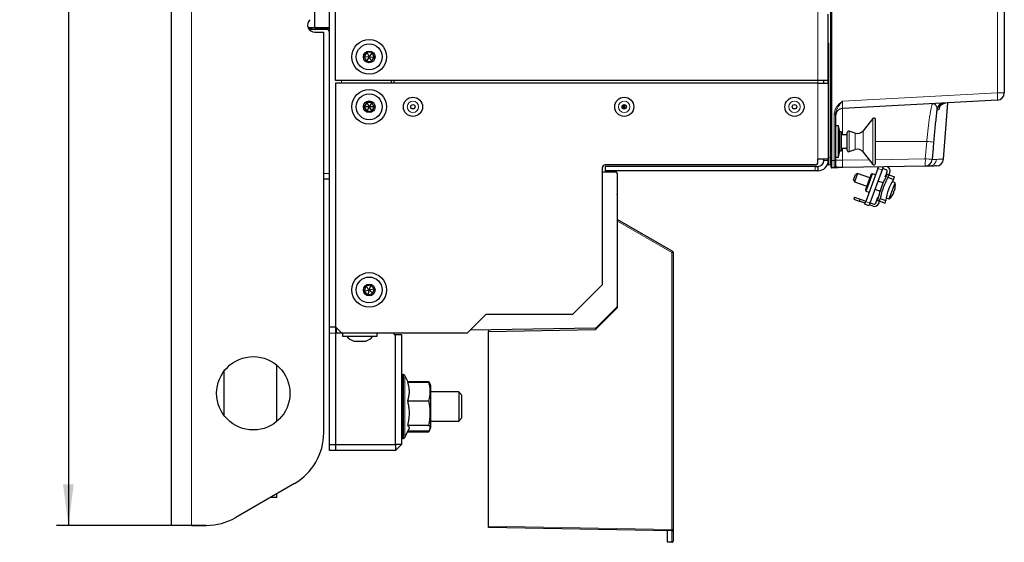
# Paper-space layout 'Blatt3' of a CAD drawing. Header units: millimetres. Extents: x 5 to 418, y 2 to 292.
# Tile 49 of 55: x 168 to 252, y 99 to 144. Entities that reach past the tile are written whole.
import ezdxf

# ---------------------------------------------------------------- set-up
doc = ezdxf.new("R2010")
doc.units = ezdxf.units.MM
doc.layers.add('SLD-0', color=7, linetype='Continuous')
doc.styles.add('SLDTEXTSTYLE1', font='TXT', dxfattribs={"width": 0.605})
doc.dimstyles.new('SLDDIMSTYLE2', dxfattribs={"dimtxt": 3.081982, "dimasz": 3.5, "dimexe": 0, "dimexo": 0.0625, "dimgap": 0.770496, "dimtad": 1, "dimdec": 0, "dimlfac": 4, "dimrnd": 1e-09, "dimzin": 12, "dimdsep": 46, "dimtxsty": 'SLDTEXTSTYLE1', "dimsah": 1, "dimcen": 0.09, "dimadec": 0, "dimazin": 3, "dimtfac": 1, "dimtofl": 0, "dimtmove": 0, "dimatfit": 3, "dimfxl": 1, "dimfrac": 2, "dimtolj": 1, "dimtzin": 12, "dimarcsym": 0})

# ---------------------------------------------------------------- blocks, each defined once
blk = doc.blocks.new('_D_16')
at = {"layer": 'SLD-0'}
for p, q in [((180.745, 252.015), (170.995, 252.015)), ((171.995, 252.015), (171.995, 100.765)), ((183.745, 100.765), (170.995, 100.765))]:
    blk.add_line(p, q, dxfattribs=at)
for points in [[(171.995, 252.015), (171.535, 248.515), (172.455, 248.515)], [(171.995, 100.765), (172.455, 104.265), (171.535, 104.265)]]:
    blk.add_solid(points, dxfattribs=at)
at = {"layer": 'SLD-0', "insert": (167.903, 172.862), "char_height": 3.175, "attachment_point": 1, "rotation": 90, "style": 'SLDTEXTSTYLE1'}
blk.add_mtext('605', dxfattribs=at)

psp = doc.layouts.new('Blatt3')

# ---------------------------------------------------------------- linework, layer by layer
at = {"color": 7, "linetype": 'Continuous', "lineweight": 25}
for p, q in [((180.7454, 252.0151), (180.7454, 100.7651)), ((236.9704, 131.8449), (236.9704, 214.5853)), ((251.7204, 214.339), (251.7204, 137.5943)), ((194.7454, 138.6651), (194.7454, 209.9151)), ((192.9954, 143.1401), (192.9954, 158.1401)), ((194.2454, 143.1401), (194.2454, 158.1401)), ((236.7204, 141.7901), (236.7204, 144.2901)), ((192.9954, 143.1401), (192.4225, 143.1401)), ((192.4341, 143.115), (192.6127, 143.0835)), ((192.4505, 143.0996), (192.6127, 143.0835)), ((193.9954, 142.9901), (192.5151, 142.9901)), ((192.6127, 143.0835), (193.058, 143.005)), ((194.2454, 143.1401), (192.9954, 143.1401)), ((192.9954, 142.7651), (193.7454, 142.7651)), ((193.058, 143.005), (193.0818, 143.1401)), ((193.0901, 142.9901), (193.058, 143.005)), ((194.1204, 143.0901), (193.073, 143.0901)), ((193.7454, 108.6518), (193.7454, 142.7651)), ((194.1204, 143.0901), (194.1204, 143.1401)), ((194.2454, 117.6401), (194.2454, 143.1401)), ((236.7204, 138.6651), (236.7204, 141.7901)), ((197.4276, 141.0528), (197.1882, 140.692)), ((197.8598, 141.0259), (197.4276, 141.0528)), ((197.4276, 141.0528), (197.6204, 140.6651)), ((197.8598, 141.0259), (197.6204, 140.6651)), ((198.0525, 140.6381), (197.8598, 141.0259)), ((197.1882, 140.692), (197.3809, 140.3043)), ((197.1882, 140.692), (197.6204, 140.6651)), ((197.6204, 140.6651), (197.3809, 140.3043)), ((197.3809, 140.3043), (197.8131, 140.2773)), ((197.6204, 140.6651), (197.8131, 140.2773)), ((197.6204, 140.6651), (198.0525, 140.6381)), ((197.8131, 140.2773), (198.0525, 140.6381)), ((235.8454, 138.6651), (194.7454, 138.6651)), ((235.8454, 138.4151), (194.7454, 138.4151)), ((194.7454, 138.4151), (194.7454, 117.6651)), ((199.4954, 138.6651), (199.4954, 138.4151)), ((199.7454, 138.4151), (199.7454, 138.6651)), ((236.7204, 138.6651), (235.8454, 138.6651)), ((235.8454, 138.4151), (236.7204, 138.4151)), ((236.3454, 138.4151), (236.3454, 138.6651)), ((236.7204, 138.4151), (236.7204, 138.6651)), ((236.7204, 138.4151), (236.7204, 131.9651)), ((197.4039, 136.7901), (197.1874, 136.4151)), ((197.8369, 136.7901), (197.4039, 136.7901)), ((197.4039, 136.7901), (197.6204, 136.4151)), ((197.8369, 136.7901), (197.6204, 136.4151)), ((198.0534, 136.4151), (197.8369, 136.7901)), ((251.1281, 136.9701), (237.9377, 136.2789)), ((246.5483, 131.9482), (246.9102, 136.7491)), ((197.1874, 136.4151), (197.4039, 136.0401)), ((197.6204, 136.4151), (197.1874, 136.4151)), ((197.6204, 136.4151), (197.4039, 136.0401)), ((197.4039, 136.0401), (197.8369, 136.0401)), ((198.0534, 136.4151), (197.6204, 136.4151)), ((197.6204, 136.4151), (197.8369, 136.0401)), ((197.8369, 136.0401), (198.0534, 136.4151)), ((219.2454, 136.5151), (219.1868, 136.5151)), ((219.2329, 136.2651), (219.2454, 136.2651)), ((219.2454, 136.5737), (219.2454, 136.2565)), ((219.3329, 136.6021), (219.3329, 136.228)), ((219.4954, 136.5151), (219.3329, 136.5151)), ((219.3329, 136.2651), (219.4579, 136.2651)), ((219.4954, 136.3026), (219.4954, 136.5276)), ((237.3454, 135.7757), (237.3454, 131.8484)), ((240.515, 135.417), (239.7004, 134.3744)), ((240.7385, 131.5901), (240.7385, 135.3401)), ((237.5954, 134.8026), (237.3454, 134.8026)), ((237.7204, 134.2776), (237.5954, 134.8026)), ((237.5954, 132.1276), (237.5954, 134.8026)), ((237.8454, 134.2776), (237.7204, 134.2776)), ((237.7204, 132.6526), (237.7204, 134.2776)), ((237.8454, 132.6526), (237.8454, 134.2776)), ((238.3454, 132.7151), (238.3454, 134.2151)), ((239.0095, 134.1665), (238.51, 134.3336)), ((238.3454, 134.0276), (237.8454, 134.0276)), ((237.5954, 132.1276), (237.7204, 132.6526)), ((237.7204, 132.6526), (237.8454, 132.6526)), ((237.8454, 132.9026), (238.3454, 132.9026)), ((238.51, 132.5965), (239.0095, 132.7637)), ((239.7004, 132.5557), (240.515, 131.5131)), ((235.8454, 131.7151), (235.8454, 131.9651)), ((236.7204, 131.9651), (235.8454, 131.9651)), ((236.3454, 131.8401), (236.3454, 131.9651)), ((236.7204, 131.8401), (236.7204, 131.9651)), ((236.7204, 131.5125), (236.7204, 131.8401)), ((236.9704, 131.2703), (236.9704, 131.8449)), ((237.3454, 132.1276), (237.5954, 132.1276)), ((237.3454, 131.8484), (237.3454, 131.3488)), ((217.4704, 131.2151), (217.4704, 121.2651)), ((217.4704, 130.8883), (218.6225, 130.8682)), ((235.5954, 131.4651), (217.7204, 131.4651)), ((217.7204, 131.3401), (217.7204, 130.9651)), ((235.5954, 131.3401), (217.7204, 131.3401)), ((235.5954, 130.9651), (217.7204, 130.9651)), ((235.5954, 131.3401), (235.8454, 131.3401)), ((235.8454, 130.9651), (235.5954, 130.9651)), ((235.8454, 131.3401), (235.8454, 130.9651)), ((236.923, 131.4544), (236.7677, 131.4626)), ((237.2225, 131.2238), (237.0212, 131.2203)), ((244.9655, 131.359), (237.9595, 131.2367)), ((240.9493, 131.1624), (239.9232, 128.3433)), ((241.3017, 131.0341), (240.2756, 128.2151)), ((240.9493, 131.1624), (240.9964, 131.2919)), ((241.3872, 131.2691), (241.3017, 131.0341)), ((241.3152, 131.2953), (241.3872, 131.2691)), ((241.353, 131.1751), (241.6723, 131.0589)), ((241.3872, 131.2691), (241.3972, 131.2967)), ((241.6743, 130.699), (241.747, 130.8986)), ((241.7578, 131.2938), (241.7337, 131.3026)), ((245.332, 131.3654), (245.0092, 131.3597)), ((194.2454, 130.2401), (193.7454, 130.2401)), ((218.7454, 130.7432), (218.7454, 119.4418)), ((238.8804, 130.1861), (239.0514, 130.6559)), ((238.8804, 130.1861), (238.9551, 130.0259)), ((239.2117, 130.7307), (238.9551, 130.0259)), ((238.9551, 130.0259), (239.9984, 129.6462)), ((239.2117, 130.7307), (239.0514, 130.6559)), ((240.2549, 130.351), (239.2117, 130.7307)), ((240.3703, 130.6681), (240.1266, 129.9986)), ((240.4664, 130.7129), (240.1971, 129.9729)), ((240.4664, 130.7129), (240.3703, 130.6681)), ((240.7483, 130.6103), (240.4664, 130.7129)), ((241.3964, 129.9355), (240.9596, 130.0944)), ((241.5805, 130.4411), (241.6743, 130.699)), ((241.6624, 130.4612), (241.7402, 130.675)), ((241.6743, 130.699), (241.7402, 130.675)), ((241.7402, 130.675), (241.8808, 130.6238)), ((241.8808, 130.6238), (241.803, 130.4101)), ((241.803, 130.4101), (242.294, 130.2314)), ((241.8808, 130.6238), (242.3717, 130.4451)), ((241.9093, 130.6135), (241.9819, 130.8131)), ((242.4206, 129.9352), (242.1713, 130.0434)), ((242.294, 130.2314), (242.3717, 130.4451)), ((240.1266, 129.9986), (239.8829, 129.329)), ((239.8829, 129.329), (239.9278, 129.2329)), ((240.1971, 129.9729), (239.9278, 129.2329)), ((239.9278, 129.2329), (240.2097, 129.1303)), ((240.7031, 129.3897), (241.1399, 129.2307)), ((241.9247, 128.5726), (242.4206, 129.9352)), ((242.3822, 129.3118), (242.3834, 129.3117)), ((218.7704, 126.8228), (218.7704, 128.8228)), ((238.959, 128.7209), (238.8992, 128.5564)), ((238.8992, 128.5564), (239.369, 128.3854)), ((238.959, 128.7209), (239.4289, 128.5498)), ((239.4289, 128.5498), (239.369, 128.3854)), ((239.8719, 128.2024), (239.369, 128.3854)), ((239.4289, 128.5498), (239.9318, 128.3668)), ((239.8377, 128.1084), (239.9232, 128.3433)), ((240.7637, 128.197), (240.862, 128.4672)), ((240.862, 128.4672), (240.9559, 128.725)), ((240.9279, 128.4432), (240.862, 128.4672)), ((240.9279, 128.4432), (241.0057, 128.6569)), ((240.9279, 128.4432), (241.0685, 128.392)), ((241.0243, 128.182), (241.097, 128.3817)), ((241.1463, 128.6058), (241.0685, 128.392)), ((241.0685, 128.392), (241.5595, 128.2134)), ((241.1463, 128.6058), (241.6372, 128.4271)), ((241.5595, 128.2134), (241.6372, 128.4271)), ((241.6641, 128.6499), (241.9247, 128.5726)), ((242.2963, 129.0957), (242.3032, 129.0915)), ((240.1901, 127.9801), (239.8377, 128.1084)), ((240.2756, 128.2151), (240.1901, 127.9801)), ((240.5436, 127.9579), (240.2243, 128.0741)), ((240.2842, 128.2385), (240.6035, 128.1223)), ((218.7704, 126.8228), (223.4579, 124.1165)), ((218.7704, 126.6798), (218.7704, 126.8228)), ((218.7704, 119.3228), (218.7704, 126.6798)), ((223.5204, 124.0083), (223.5204, 100.4251)), ((197.3208, 121.1278), (197.1998, 120.712)), ((197.1998, 120.712), (197.6204, 120.8151)), ((197.7414, 121.2308), (197.3208, 121.1278)), ((197.3208, 121.1278), (197.6204, 120.8151)), ((197.6204, 120.8151), (197.4993, 120.3993)), ((197.7414, 121.2308), (197.6204, 120.8151)), ((197.6204, 120.8151), (198.0409, 120.9181)), ((197.6204, 120.8151), (197.9199, 120.5024)), ((198.0409, 120.9181), (197.7414, 121.2308)), ((197.9199, 120.5024), (198.0409, 120.9181)), ((214.9704, 118.7651), (217.4704, 121.2651)), ((197.1998, 120.712), (197.4993, 120.3993)), ((197.4993, 120.3993), (197.9199, 120.5024)), ((218.7704, 120.5245), (218.7454, 120.5245)), ((218.7454, 120.475), (218.7704, 120.475)), ((216.8954, 117.4478), (218.7704, 119.3228)), ((216.9676, 117.6123), (218.7088, 119.3534)), ((218.6267, 119.2714), (218.7188, 119.2712)), ((205.9954, 117.1651), (207.5954, 118.7651)), ((207.5954, 118.7651), (214.9704, 118.7651)), ((194.7704, 117.6401), (194.2454, 117.6401)), ((194.2454, 117.1401), (194.2454, 117.6401)), ((194.7454, 117.6651), (195.2454, 117.1651)), ((194.7454, 117.6401), (194.7454, 117.1401)), ((194.8204, 117.1401), (194.8204, 117.5901)), ((216.8814, 117.5757), (206.2454, 117.3901)), ((207.7704, 117.2886), (216.8954, 117.4478)), ((194.2454, 107.6401), (194.2454, 117.1401)), ((194.7454, 117.1401), (194.7454, 107.6401)), ((195.8204, 117.1401), (194.8204, 117.1401)), ((195.2454, 117.1651), (205.9954, 117.1651)), ((195.3454, 117.1401), (195.3454, 116.8901)), ((195.3454, 116.8901), (195.9015, 116.8901)), ((204.9954, 117.1401), (195.8204, 117.1401)), ((195.9015, 116.8901), (198.2954, 116.8901)), ((198.2954, 116.8901), (198.2954, 117.1401)), ((199.7454, 117.0151), (199.7454, 117.1401)), ((199.7454, 117.0151), (199.8704, 117.0151)), ((199.8704, 107.6401), (199.8704, 117.0151)), ((199.8704, 117.0151), (200.3704, 117.0151)), ((200.3704, 117.0151), (200.3704, 107.6401)), ((205.2454, 117.1401), (204.9954, 117.1401)), ((205.2454, 117.1651), (205.2454, 117.1401)), ((206.2454, 117.4151), (206.2454, 117.3901)), ((207.7704, 117.4167), (207.7704, 117.2886)), ((207.7704, 100.6979), (207.7704, 117.2886)), ((196.3204, 116.4651), (196.5089, 116.4651)), ((196.5089, 116.4651), (197.3204, 116.4651)), ((189.7454, 109.6139), (189.7454, 114.4162)), ((185.2454, 113.8901), (185.2454, 110.1401)), ((200.5407, 113.6151), (200.4954, 113.6151)), ((200.9272, 112.957), (200.654, 113.5429)), ((200.8815, 112.957), (202.7043, 112.957)), ((200.8918, 113.033), (202.7043, 113.033)), ((202.7304, 112.9811), (202.7043, 113.033)), ((202.8016, 112.8121), (202.7626, 112.9095)), ((202.8704, 112.6401), (202.8016, 112.8121)), ((202.8704, 109.6036), (202.8704, 112.6401)), ((205.2454, 112.1401), (202.8704, 112.1401)), ((205.4954, 111.8901), (205.2454, 112.1401)), ((205.2454, 112.1401), (205.2454, 111.5151)), ((205.4954, 111.8901), (205.4954, 111.3901)), ((200.8815, 111.3655), (202.7043, 111.3655)), ((205.2454, 111.5151), (205.2454, 109.6401)), ((205.4954, 111.3901), (205.4954, 109.8901)), ((205.2454, 109.6401), (205.4954, 109.8901)), ((200.8815, 109.2985), (202.7043, 109.2985)), ((202.8016, 108.968), (202.8704, 109.1401)), ((202.8704, 109.6401), (205.2454, 109.6401)), ((202.8704, 109.1401), (202.8704, 109.6036)), ((200.654, 108.2372), (200.9946, 108.9677)), ((200.8918, 108.7471), (202.7043, 108.7471)), ((200.9272, 108.8231), (202.7043, 108.8231)), ((202.7043, 108.7471), (202.7359, 108.865)), ((202.7626, 108.8706), (202.792, 108.9441)), ((194.2454, 107.6401), (194.7454, 107.6401)), ((194.2454, 107.1401), (194.2454, 107.6401)), ((194.7454, 107.6401), (194.7454, 107.1401)), ((194.7454, 107.6401), (199.8704, 107.6401)), ((199.8704, 107.6401), (199.8704, 107.1401)), ((200.3704, 107.6401), (199.8704, 107.1401)), ((200.3704, 107.6401), (199.8704, 107.6401)), ((200.4954, 108.1651), (200.5407, 108.1651)), ((194.7454, 107.1401), (194.2454, 107.1401)), ((199.8704, 107.1401), (194.7454, 107.1401)), ((191.2454, 104.3217), (186.2454, 101.4349)), ((189.7454, 103.1401), (189.7454, 103.4557)), ((189.7454, 103.1401), (189.1987, 103.1401)), ((182.4954, 100.7651), (180.7454, 100.7651)), ((182.4954, 100.7651), (183.7454, 100.7651)), ((207.7704, 100.5728), (207.7704, 100.6979)), ((223.3932, 100.3001), (207.7704, 100.5728)), ((223.0204, 99.3682), (223.0204, 100.3066)), ((223.5204, 100.4251), (223.5204, 99.45)), ((223.0204, 99.3316), (223.0204, 99.3682)), ((223.3932, 99.3251), (223.0204, 99.3316))]:
    psp.add_line(p, q, dxfattribs=at)
at = {"color": 7, "linetype": 'Continuous', "lineweight": 18}
for p, q in [((182.4954, 252.0151), (182.4954, 100.7651)), ((236.923, 132.0786), (236.923, 214.3401)), ((237.023, 214.5853), (237.023, 131.8449)), ((251.1281, 137.5943), (251.1281, 214.339)), ((235.8454, 138.6651), (235.8454, 209.9151)), ((236.7677, 141.7926), (236.7204, 141.7926)), ((236.7677, 141.7926), (236.7677, 132.0867)), ((195.2454, 138.6651), (195.2454, 138.4151)), ((235.8454, 138.4151), (235.8454, 138.6651)), ((235.8454, 138.4151), (235.8454, 131.9651)), ((237.9377, 136.903), (251.1281, 137.5943)), ((251.7204, 137.5943), (251.1281, 137.5943)), ((237.9377, 136.2789), (237.9377, 134.0276)), ((246.1379, 136.1641), (245.9785, 136.1558)), ((237.2269, 131.8484), (237.2269, 135.7757)), ((237.2269, 135.7757), (237.3454, 135.7757)), ((240.515, 131.5991), (240.515, 135.417)), ((238.51, 132.5965), (238.51, 134.3336)), ((239.7004, 132.5557), (239.7004, 134.3744)), ((239.0095, 132.7637), (239.0095, 134.1665)), ((245.1098, 133.4651), (240.7385, 133.4651)), ((244.9873, 131.9839), (245.1098, 133.4651)), ((237.9377, 132.9026), (237.9377, 131.8608)), ((236.3454, 131.8401), (236.7204, 131.8401)), ((236.7677, 132.0867), (236.7204, 132.0867)), ((236.7677, 132.0867), (236.923, 132.0786)), ((236.923, 132.0786), (236.9704, 132.0786)), ((236.9704, 131.8449), (237.023, 131.8449)), ((237.023, 131.8449), (237.2269, 131.8484)), ((237.2269, 131.8484), (237.3454, 131.8484)), ((237.9377, 131.8608), (237.3454, 131.8608)), ((237.9377, 131.8608), (240.2123, 131.9005)), ((240.7385, 131.9097), (244.9873, 131.9839)), ((235.5954, 130.9651), (235.5954, 131.3401)), ((240.515, 131.5131), (240.515, 131.5991)), ((241.3017, 131.0341), (240.9493, 131.1624)), ((194.2454, 130.7401), (193.7454, 130.7401)), ((239.9232, 128.3433), (240.2756, 128.2151)), ((223.3975, 124.0083), (218.7704, 126.6798)), ((223.3975, 100.4251), (223.3975, 124.0083)), ((223.5204, 124.0083), (223.3975, 124.0083)), ((194.7454, 117.1401), (194.2454, 117.1401)), ((195.8204, 117.1651), (195.8204, 117.1401)), ((204.9954, 117.1401), (204.9954, 117.1651)), ((200.4954, 113.6151), (200.4954, 108.1651)), ((200.5407, 108.1651), (200.5407, 113.6151)), ((200.654, 113.5429), (200.654, 108.2372)), ((207.7704, 100.6979), (223.3975, 100.4251)), ((223.3932, 99.3617), (223.3932, 100.3001)), ((223.3975, 100.4251), (223.5204, 100.4251)), ((223.0204, 99.3682), (223.3932, 99.3617))]:
    psp.add_line(p, q, dxfattribs=at)
at = {"color": 7, "linetype": 'Continuous', "lineweight": 25, "flags": 128}
for points in [[(246.5668, 136.7097), (246.616, 136.7236), (246.7271, 136.7395)], [(205.2454, 117.1401), (205.4405, 117.1593), (205.4676, 117.1651)]]:
    psp.add_lwpolyline(points, dxfattribs=at)
at = {"color": 7, "linetype": 'Continuous', "lineweight": 25}
for centre, radius in [((197.6204, 140.6651), 1.475), ((197.6204, 140.6651), 1.1), ((197.6204, 140.6651), 0.5), ((197.6204, 136.4151), 1.475), ((197.6204, 136.4151), 1.1), ((197.6204, 136.4151), 0.5), ((201.3454, 136.4151), 0.8163), ((219.3454, 136.4151), 0.8163), ((233.8454, 136.4151), 0.8163), ((201.3454, 136.4151), 0.1875), ((219.3454, 136.4151), 0.1875), ((233.8454, 136.4151), 0.1875), ((197.6204, 120.8151), 1.475), ((197.6204, 120.8151), 1.1), ((197.6204, 120.8151), 0.5), ((187.7454, 112.0151), 3.125)]:
    psp.add_circle(centre, radius, dxfattribs=at)
at = {"color": 7, "linetype": 'Continuous', "lineweight": 18}
for centre in [(201.3454, 136.4151), (219.3454, 136.4151), (233.8454, 136.4151)]:
    psp.add_circle(centre, 0.4855, dxfattribs=at)
at = {"color": 7, "linetype": 'Continuous', "lineweight": 25}
for centre, radius, start, end in [((192.9954, 143.3901), 0.625, 135, 270), ((193.9954, 142.7401), 0.25, 0, 90), ((251.0954, 137.5943), 0.625, 273, 0), ((246.6044, 136.1072), 0.625, 93.002875, 172.383052), ((237.9704, 135.6547), 0.625, 93, 180), ((240.6135, 135.3401), 0.125, 0, 142), ((238.4704, 134.2151), 0.125, 71.5, 180), ((239.2079, 134.7592), 0.625, 251.5, 322), ((238.4704, 132.7151), 0.125, 180, 288.5), ((239.2079, 132.171), 0.625, 38, 108.5), ((235.5954, 131.7151), 0.25, 270, 0), ((235.8454, 131.8401), 0.875, 270, 0), ((235.8454, 131.8401), 0.5, 270, 0), ((244.9546, 131.9839), 0.625, 271, 355.21508), ((245.928, 132.0009), 0.625, 271.000535, 355.117879), ((217.7204, 131.2151), 0.25, 90, 180), ((218.6204, 130.7432), 0.125, 0, 89), ((236.7704, 131.5125), 0.05, 180, 267), ((236.9204, 131.4045), 0.05, 0, 87), ((237.0204, 131.2703), 0.05, 180, 271), ((237.2204, 131.3488), 0.125, 271, 0), ((240.6135, 131.5901), 0.125, 218, 0), ((241.6295, 130.9414), 0.125, 340, 70), ((241.6295, 130.9414), 0.375, 340, 70), ((245.3713, 128.0897), 3.7493, 145.163487, 174.836513), ((240.8597, 129.7039), 1.5375, 338.15747, 341.84253), ((242.0358, 129.141), 0.272, 349.507178, 8.458564), ((240.8762, 129.7536), 1.5391, 338.158406, 339.948319), ((242.1404, 129.4283), 0.272, 311.541436, 330.492822), ((240.9979, 129.7129), 1.4413, 343.118572, 351.955165), ((241.1376, 129.6865), 1.3009, 343.253935, 352.578697), ((240.9436, 129.7012), 1.4954, 352.913678, 9.000334), ((242.4177, 129.518), 0.00998, 317.030506, 2.969494), ((218.2704, 128.8228), 0.5, 0, 18.194872), ((240.9436, 129.7012), 1.4954, 310.999666, 327.086322), ((241.1017, 129.5877), 1.3009, 327.421303, 336.746065), ((242.1916, 128.8934), 0.00875, 315.38939, 339.557817), ((242.1607, 129.0803), 0.1363, 357.413853, 22.229001), ((240.6719, 128.3103), 0.375, 250, 340), ((240.6462, 128.2398), 0.125, 250, 340), ((223.3954, 124.0083), 0.125, 0, 60), ((218.6204, 119.4418), 0.125, 315, 0), ((216.8792, 117.7007), 0.125, 271, 315), ((196.5579, 117.4364), 1, 213.118888, 256.258685), ((197.0828, 117.4364), 1, 283.741315, 326.881112), ((200.4954, 113.4901), 0.125, 90, 180), ((200.5407, 113.4901), 0.125, 25, 90), ((188.7454, 108.6518), 5, 300, 0), ((200.4954, 108.2901), 0.125, 180, 270), ((200.5407, 108.2901), 0.125, 270, 335), ((183.7454, 105.7651), 5, 270, 300), ((223.3954, 100.4251), 0.125, 269, 0), ((223.3954, 99.45), 0.125, 269, 0)]:
    psp.add_arc(centre, radius, start, end, dxfattribs=at)
at = {"color": 7, "linetype": 'Continuous', "lineweight": 18}
for centre, radius, start, end in [((236.6677, 141.7926), 0.1, 0, 58.253096), ((248.1372, 137.2822), 3.0071, 354.043308, 5.956692), ((246.7605, 136.1161), 0.6245, 108.069688, 175.584532), ((242.8222, 103.6037), 29.9488, 84.487277, 85.619141), ((241.9836, 131.7758), 3.0109, 352.041613, 3.962039), ((242.4582, 99.9912), 32.0924, 84.422354, 85.48002), ((245.3204, 131.9893), 0.6241, 271.060574, 355.292562), ((221.6422, 125.0573), 2.045, 329.13722, 332.609854), ((221.604, 100.4252), 1.7935, 356.002642, 359.998576), ((224.1404, 99.3434), 0.7475, 178.596895, 181.403105), ((223.4104, 99.4726), 0.1123, 261.205432, 348.38327)]:
    psp.add_arc(centre, radius, start, end, dxfattribs=at)
for centre, major_axis, ratio, start_param, end_param in [((237.9704, 136.9064), (0.0329, 0.6276), 0.051695, 1.5789684, 3.1470257), ((236.7704, 132.0883), (0.0026, 0.6257), 0.0041715, 1.5733343, 3.1413915), ((236.9204, 132.0804), (-0.0026, 0.626), 0.0041678, 3.1413568, 4.709414), ((237.0204, 131.8454), (-0.0009, 0.6251), 0.0041852, 3.1416599, 4.7115428), ((237.2204, 131.8489), (-0.0022, 0.6251), 0.0104636, 3.1417388, 4.7116217), ((237.9704, 131.862), (0.011, 0.6253), 0.0522641, 1.5735393, 3.1434222)]:
    psp.add_ellipse(centre, major_axis=major_axis, ratio=ratio, start_param=start_param, end_param=end_param, dxfattribs=at)
at = {"color": 7, "linetype": 'Continuous', "lineweight": 25}
for points, knots in [([(192.6127, 143.0835), (192.6926, 143.0682), (192.8206, 143.0436), (192.9458, 143.0047), (192.9929, 142.9901)], [0, 0, 0, 0, 0.6238259, 1, 1, 1, 1]), ([(245.9785, 136.1558), (245.9641, 136.0446), (245.9298, 135.7787), (245.8741, 135.2876), (245.8135, 134.698), (245.754, 134.0653), (245.7177, 133.6332), (245.6992, 133.414)], [0, 0, 0, 0, 0.1504349, 0.3597402, 0.57508, 0.7845173, 1, 1, 1, 1]), ([(246.2282, 136.5905), (246.2207, 136.5388), (246.2061, 136.4367), (246.1906, 136.36), (246.1841, 136.3353), (246.1882, 136.3506), (246.2058, 136.396), (246.2507, 136.4804), (246.3447, 136.5891), (246.4602, 136.6757), (246.5446, 136.6964), (246.5711, 136.7029)], [0, 0, 0, 0, 0.1756356, 0.3464897, 0.4542164, 0.5298659, 0.5936491, 0.6716094, 0.7993587, 0.9370216, 1, 1, 1, 1]), ([(245.6992, 133.414), (245.6651, 132.9988), (245.6245, 132.5046), (245.5832, 132.0106), (245.5766, 131.9317)], [0, 0, 0, 0, 0.8403666, 1, 1, 1, 1]), ([(237.9595, 131.2367), (237.9588, 131.2367), (237.8072, 131.234), (237.5476, 131.2295), (237.2735, 131.2247), (237.2388, 131.2241), (237.2225, 131.2238)], [0, 0, 0, 0, 0.0019525, 0.4191595, 0.7271526, 1, 1, 1, 1]), ([(245.9321, 131.3759), (245.9339, 131.3759), (245.9412, 131.376), (245.8896, 131.3751), (245.7736, 131.3731), (245.5932, 131.3699), (245.4191, 131.3669), (245.332, 131.3654)], [0, 0, 0, 0, 0.0774253, 0.3079193, 0.5384731, 0.7692066, 1, 1, 1, 1]), ([(241.0057, 128.6569), (241.0561, 128.8696), (241.1583, 129.3011), (241.3846, 129.9123), (241.5743, 130.287), (241.6624, 130.4612)], [0, 0, 0, 0, 0.3420683, 0.6940564, 1, 1, 1, 1]), ([(241.803, 130.4101), (241.6401, 130.081), (241.3534, 129.502), (241.2087, 128.876), (241.1463, 128.6058)], [0, 0, 0, 0, 0.5683485, 1, 1, 1, 1]), ([(200.8815, 112.957), (200.8982, 112.9017), (200.9317, 112.791), (200.9679, 112.6353), (200.9934, 112.4907), (201.0093, 112.3573), (201.0172, 112.2231), (201.0169, 112.0875), (201.008, 111.9509), (200.9907, 111.8134), (200.9653, 111.6762), (200.9302, 111.5266), (200.899, 111.4234), (200.8815, 111.3655)], [0, 0, 0, 0, 0.1057102, 0.2115887, 0.2946378, 0.3778214, 0.4614584, 0.5452654, 0.6308527, 0.7166128, 0.8028374, 0.8891909, 1, 1, 1, 1]), ([(202.7043, 112.957), (202.7321, 112.9242), (202.7728, 112.8761), (202.7944, 112.8274), (202.8013, 112.812)], [0, 0, 0, 0, 0.6818969, 1, 1, 1, 1]), ([(202.7043, 111.3655), (202.7216, 111.4323), (202.7518, 111.5496), (202.7839, 111.7188), (202.8056, 111.8725), (202.8184, 112.027), (202.8219, 112.1833), (202.8156, 112.3407), (202.7997, 112.4992), (202.7745, 112.6575), (202.7427, 112.8102), (202.7167, 112.9098), (202.7043, 112.957)], [0, 0, 0, 0, 0.1273299, 0.2233921, 0.3195858, 0.4162453, 0.5130905, 0.6118713, 0.7108508, 0.8103623, 0.9100196, 1, 1, 1, 1]), ([(200.8815, 111.3655), (200.8958, 111.3043), (200.9389, 111.1205), (200.9918, 110.8097), (201.017, 110.494), (201.0172, 110.2386), (201.0072, 110.0448), (200.9842, 109.8226), (200.9447, 109.573), (200.9026, 109.3901), (200.8815, 109.2985)], [0, 0, 0, 0, 0.09007968, 0.27064669, 0.45203376, 0.54445315, 0.63755789, 0.73088356, 0.86523013, 1, 1, 1, 1]), ([(202.7043, 109.2985), (202.7186, 109.3697), (202.7612, 109.5834), (202.7999, 109.8719), (202.819, 110.1639), (202.822, 110.386), (202.8133, 110.6103), (202.793, 110.8347), (202.759, 111.0871), (202.7244, 111.2633), (202.7043, 111.3655)], [0, 0, 0, 0, 0.1043666, 0.3134641, 0.4185227, 0.5258403, 0.6334232, 0.7417563, 0.8503081, 1, 1, 1, 1]), ([(200.8815, 109.2985), (200.9091, 109.2703), (200.9646, 109.2138), (201.0034, 109.1418), (201.0171, 109.0836), (201.017, 109.0393), (201.0094, 109.0007), (200.998, 108.977), (200.9937, 108.9682)], [0, 0, 0, 0, 0.2598136, 0.5208517, 0.6519545, 0.7852436, 0.9195211, 1, 1, 1, 1]), ([(202.7043, 108.8231), (202.7317, 108.8559), (202.7727, 108.9052), (202.8046, 108.9716), (202.819, 109.0222), (202.822, 109.0732), (202.8133, 109.1248), (202.793, 109.1764), (202.759, 109.2345), (202.7244, 109.275), (202.7043, 109.2985)], [0, 0, 0, 0, 0.2088203, 0.3134713, 0.4185288, 0.5258452, 0.633427, 0.741759, 0.8503097, 1, 1, 1, 1]), ([(202.7631, 108.874), (202.76, 108.8656), (202.7444, 108.823), (202.7221, 108.7809), (202.7043, 108.7471)], [0, 0, 0, 0, 0.1992272, 1, 1, 1, 1])]:
    psp.add_open_spline(points, degree=3, knots=knots, dxfattribs=at)
at = {"color": 7, "linetype": 'Continuous', "lineweight": 18}
for points, knots in [([(237.2269, 135.7757), (237.2279, 135.8073), (237.2309, 135.9029), (237.2578, 136.0294), (237.3017, 136.1545), (237.3453, 136.2498), (237.3991, 136.3444), (237.4609, 136.435), (237.5368, 136.5306), (237.6299, 136.6317), (237.7436, 136.7395), (237.8475, 136.8287), (237.9138, 136.8834), (237.9369, 136.9024), (237.9377, 136.903)], [0, 0, 0, 0, 0.0686137, 0.2077617, 0.2783633, 0.3564834, 0.4351985, 0.5145776, 0.5944549, 0.7003093, 0.8130631, 0.9349377, 0.9980169, 1, 1, 1, 1]), ([(237.9377, 136.903), (237.9371, 136.9023), (237.9128, 136.8725), (237.8649, 136.8133), (237.8007, 136.7329), (237.7437, 136.6601), (237.6938, 136.5947), (237.645, 136.5285), (237.6015, 136.4666), (237.5525, 136.3928), (237.5011, 136.3083), (237.4487, 136.2073), (237.4093, 136.114), (237.3807, 136.027), (237.361, 135.9452), (237.3479, 135.8611), (237.3462, 135.8043), (237.3454, 135.7757)], [0, 0, 0, 0, 0.001934, 0.088673, 0.1755174, 0.2387048, 0.3019212, 0.365223, 0.4285614, 0.476777, 0.5702036, 0.6572471, 0.7396566, 0.8039728, 0.8687335, 0.9340919, 1, 1, 1, 1]), ([(245.1098, 133.4651), (245.1186, 133.5538), (245.1363, 133.7318), (245.1643, 133.9993), (245.1935, 134.2662), (245.2233, 134.5267), (245.2635, 134.8626), (245.3046, 135.1807), (245.3455, 135.4727), (245.376, 135.6771), (245.4061, 135.8656), (245.4361, 136.0393), (245.4653, 136.1939), (245.4936, 136.3281), (245.5209, 136.4419), (245.5475, 136.5358), (245.5751, 136.6136), (245.6033, 136.6696), (245.6213, 136.6779), (245.6303, 136.682)], [0, 0, 0, 0, 0.0528628, 0.1060927, 0.160478, 0.2152616, 0.2681543, 0.375725, 0.4305302, 0.4835112, 0.5368588, 0.5913626, 0.6462662, 0.6992401, 0.7525819, 0.807086, 0.8619926, 0.9305897, 1, 1, 1, 1]), ([(245.9812, 136.1973), (245.9845, 136.2265), (245.9928, 136.2991), (245.9608, 136.4111), (245.9043, 136.5251), (245.8378, 136.6008), (245.7789, 136.6442), (245.7319, 136.6676), (245.6827, 136.681), (245.6483, 136.6829), (245.6307, 136.682), (245.6303, 136.682)], [0, 0, 0, 0, 0.1052486, 0.2617575, 0.4438656, 0.6266879, 0.7183817, 0.8113229, 0.9044999, 0.9978452, 1, 1, 1, 1]), ([(246.1379, 136.1641), (246.1407, 136.1656), (246.1464, 136.1685), (246.1573, 136.1923), (246.1703, 136.2355), (246.1831, 136.2932), (246.1925, 136.3422), (246.1968, 136.3663), (246.1982, 136.3747)], [0, 0, 0, 0, 0.1783413, 0.3576706, 0.5894274, 0.8215094, 0.9378537, 1, 1, 1, 1]), ([(245.5766, 131.9317), (245.5841, 131.9318), (245.6704, 131.9333), (245.8125, 131.9358), (245.9424, 131.9381)], [0, 0, 0, 0, 0.0865359, 1, 1, 1, 1]), ([(245.9424, 131.9381), (246.0296, 131.9396), (246.204, 131.9426), (246.3846, 131.9457), (246.5019, 131.9477), (246.5515, 131.9485), (246.5469, 131.9485), (246.5457, 131.9484)], [0, 0, 0, 0, 0.230494, 0.4610476, 0.6917807, 0.9225738, 1, 1, 1, 1]), ([(237.3454, 131.3488), (237.3595, 131.3398), (237.3905, 131.32), (237.5814, 131.2769), (237.7794, 131.2423), (237.9032, 131.2357), (237.9589, 131.2367), (237.9595, 131.2367)], [0, 0, 0, 0, 0.2542234, 0.5569179, 0.8001576, 0.9980976, 1, 1, 1, 1])]:
    psp.add_open_spline(points, degree=3, knots=knots, dxfattribs=at)

# ---------------------------------------------------------------- dimensions: what is measured, and where the dimension line sits
at = {"layer": 'SLD-0'}
dim = psp.add_linear_dim(base=(171.9954, 100.7651), p1=(180.7454, 252.0151), p2=(183.7454, 100.7651), angle=90, dimstyle='SLDDIMSTYLE2', dxfattribs=at)
dim.commit()
dim.dimension.update_dxf_attribs({"geometry": '_D_16', "text_midpoint": (171.9954, 176.3901), "dimtype": 160})

doc.saveas('drawing.dxf')
